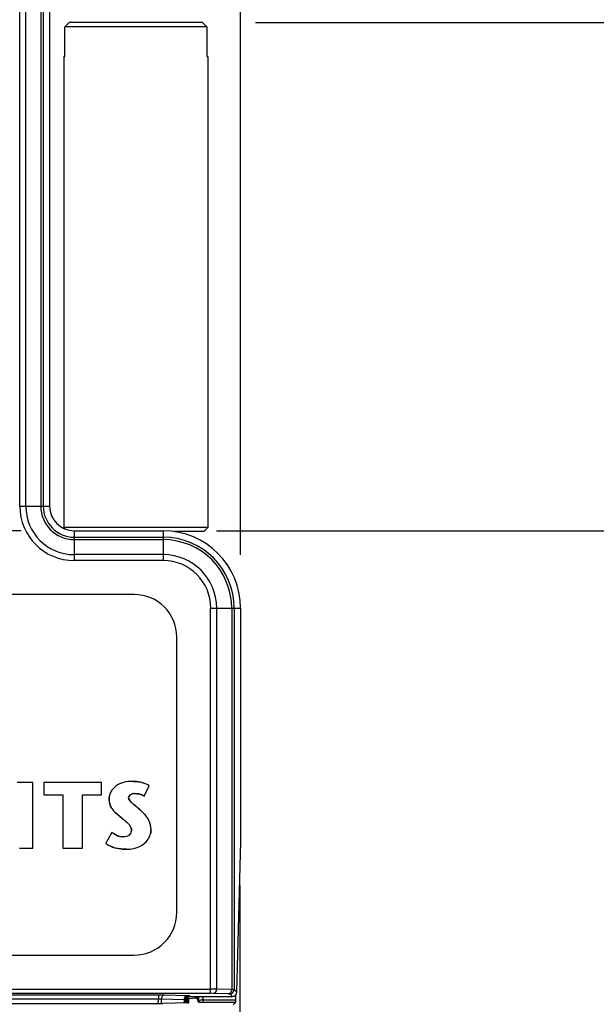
# Model space of a CAD drawing. Header units: inches. Extents: x 0 to 22, y 0 to 17.
# Tile 32 of 36: x 12.2 to 12.9, y 11.8 to 12.9. Entities that reach past the tile are written whole.
import ezdxf

# ---------------------------------------------------------------- set-up
doc = ezdxf.new("R2010")
doc.units = ezdxf.units.IN
doc.header["$LTSCALE"] = 1.21
doc.header["$MEASUREMENT"] = 0
doc.layers.get('0').update_dxf_attribs({"linetype": 'CONTINUOUS'})
doc.layers.add('DIMENSIONS', color=7, linetype='CONTINUOUS')
doc.styles.get("Standard").update_dxf_attribs({"font": 'txt', "width": 0.8})
doc.dimstyles.new('DIMSTYLE_1', dxfattribs={"dimtxt": 0.125, "dimasz": 0.18, "dimexe": 0.125, "dimexo": 0.0625, "dimgap": 0.0625, "dimtad": 0, "dimtih": 1, "dimtoh": 1, "dimzin": 4, "dimdsep": 46, "dimtxsty": 'STANDARD', "dimblk": '_FILLED', "dimblk1": '_FILLED', "dimblk2": '_FILLED', "dimcen": 0.09, "dimadec": 0, "dimazin": 0, "dimtp": 0.001, "dimtm": 0.001, "dimtfac": 1, "dimtofl": 0, "dimtmove": 0, "dimatfit": 3, "dimldrblk": '_FILLED', "dimfxl": 1, "dimtolj": 1, "dimtzin": 4, "dimarcsym": 0})

# ---------------------------------------------------------------- blocks, each defined once
blk = doc.blocks.new('_FILLED')
at = {"color": 0, "linetype": 'BYBLOCK'}
blk.add_solid([(0, 0), (-1, 0.1736), (-1, -0.1736)], dxfattribs=at)
blk = doc.blocks.new('*D7')
at = {"layer": 'DIMENSIONS', "color": 2, "linetype": 'CONTINUOUS'}
for p, q in [((13.242, 11.456), (13.242, 11.816)), ((11.5241, 11.456), (13.367, 11.456)), ((12.4406, 11.3108), (13.367, 11.3108)), ((13.242, 11.3108), (13.242, 10.9049)), ((13.242, 10.9049), (13.3595, 10.9049))]:
    blk.add_line(p, q, dxfattribs=at)
at = {"layer": 'DIMENSIONS', "color": 2, "linetype": 'CONTINUOUS', "xscale": 0.18, "yscale": 0.18, "zscale": 0.18}
for p, rotation in [((13.242, 11.456), 270), ((13.242, 11.3108), 90)]:
    blk.add_blockref('_FILLED', p, dxfattribs=dict(at, rotation=rotation))
at = {"layer": 'DIMENSIONS', "color": 2, "linetype": 'CONTINUOUS', "insert": (13.422, 10.9674), "char_height": 0.125, "width": 0.925, "attachment_point": 1, "line_spacing_factor": 0.9}
blk.add_mtext('.15{\\Ftxt.shx;\\W1.000000;\\H0.125000; }[3.7]', dxfattribs=at)
blk = doc.blocks.new('*D9')
at = {"layer": 'DIMENSIONS', "color": 2, "linetype": 'CONTINUOUS'}
for p, q in [((13.242, 12.9158), (13.242, 13.2758)), ((12.5106, 12.9158), (13.367, 12.9158)), ((12.4645, 12.3169), (13.367, 12.3169)), ((13.242, 12.3169), (13.242, 11.9569))]:
    blk.add_line(p, q, dxfattribs=at)
at = {"layer": 'DIMENSIONS', "color": 2, "linetype": 'CONTINUOUS', "xscale": 0.18, "yscale": 0.18, "zscale": 0.18}
for p, rotation in [((13.242, 12.9158), 270), ((13.242, 12.3169), 90)]:
    blk.add_blockref('_FILLED', p, dxfattribs=dict(at, rotation=rotation))
at = {"layer": 'DIMENSIONS', "color": 2, "linetype": 'CONTINUOUS', "insert": (13.242, 12.6789), "char_height": 0.125, "width": 1.025, "attachment_point": 2, "line_spacing_factor": 0.9}
blk.add_mtext('.60{\\Ftxt.shx;\\W1.000000;\\H0.125000; }[15.2]', dxfattribs=at)
blk = doc.blocks.new('*D10')
at = {"layer": 'DIMENSIONS', "color": 2, "linetype": 'CONTINUOUS'}
for p, q in [((12.2345, 12.3169), (10.3874, 12.3169)), ((10.5124, 12.3169), (10.5124, 12.0164)), ((10.5124, 11.4658), (10.5124, 11.7664)), ((11.268, 11.4658), (10.3874, 11.4658))]:
    blk.add_line(p, q, dxfattribs=at)
at = {"layer": 'DIMENSIONS', "color": 2, "linetype": 'CONTINUOUS', "xscale": 0.18, "yscale": 0.18, "zscale": 0.18}
for p, rotation in [((10.5124, 12.3169), 90), ((10.5124, 11.4658), 270)]:
    blk.add_blockref('_FILLED', p, dxfattribs=dict(at, rotation=rotation))
at = {"layer": 'DIMENSIONS', "color": 2, "linetype": 'CONTINUOUS', "insert": (10.5124, 11.9539), "char_height": 0.125, "width": 1.025, "attachment_point": 2, "line_spacing_factor": 0.9}
blk.add_mtext('.85{\\Ftxt.shx;\\W1.000000;\\H0.125000; }[21.6]', dxfattribs=at)
blk = doc.blocks.new('*D11')
at = {"layer": 'DIMENSIONS', "color": 2, "linetype": 'CONTINUOUS'}
for p, q in [((11.2624, 12.2883), (11.2624, 14.9435)), ((12.493, 12.2883), (12.493, 14.9435)), ((11.2624, 14.8185), (10.8853, 14.8185)), ((12.493, 14.8185), (12.853, 14.8185))]:
    blk.add_line(p, q, dxfattribs=at)
at = {"layer": 'DIMENSIONS', "color": 2, "linetype": 'CONTINUOUS', "xscale": 0.18, "yscale": 0.18, "zscale": 0.18}
blk.add_blockref('_FILLED', (11.2624, 14.8185), dxfattribs=at)
at = {"layer": 'DIMENSIONS', "color": 2, "linetype": 'CONTINUOUS', "xscale": 0.18, "yscale": 0.18, "zscale": 0.18, "rotation": 180}
blk.add_blockref('_FILLED', (12.493, 14.8185), dxfattribs=at)
at = {"layer": 'DIMENSIONS', "color": 2, "linetype": 'CONTINUOUS', "insert": (10.8228, 14.881), "char_height": 0.125, "width": 1.325, "attachment_point": 3, "line_spacing_factor": 0.9}
blk.add_mtext('(1.23{\\Ftxt.shx;\\W1.000000;\\H0.125000; }[31.3])', dxfattribs=at)

msp = doc.modelspace()

# ---------------------------------------------------------------- linework, layer by layer
at = {"color": 7, "linetype": 'CONTINUOUS'}
for p, q in [((12.2328, 12.3458), (12.2328, 13.9079)), ((12.2399, 12.3458), (12.2399, 13.9079)), ((12.2576, 13.9079), (12.2576, 12.3458)), ((12.2605, 13.9079), (12.2605, 12.3458)), ((12.268, 13.9079), (12.268, 12.3458)), ((12.2912, 12.9158), (12.2861, 12.9108)), ((12.4481, 12.9158), (12.2912, 12.9158)), ((12.4532, 12.9108), (12.4481, 12.9158)), ((12.4532, 12.9108), (12.2861, 12.9108)), ((12.2861, 12.8758), (12.2861, 12.9108)), ((12.4532, 12.9108), (12.4532, 12.8758)), ((12.2846, 12.8758), (12.2861, 12.8758)), ((12.2846, 12.8758), (12.2846, 12.3208)), ((12.4532, 12.8758), (12.4546, 12.8758)), ((12.4546, 12.8758), (12.4546, 12.3208)), ((12.2328, 12.3458), (12.268, 12.3458)), ((12.4546, 12.3208), (12.2846, 12.3208)), ((12.2867, 12.3188), (12.2846, 12.3208)), ((12.297, 12.3169), (12.402, 12.3169)), ((12.297, 12.3169), (12.297, 12.2817)), ((12.402, 12.3169), (12.402, 12.2817)), ((12.4496, 12.3158), (12.4157, 12.3158)), ((12.4496, 12.3158), (12.4546, 12.3208)), ((12.297, 12.3094), (12.402, 12.3094)), ((12.297, 12.3065), (12.402, 12.3065)), ((12.402, 12.2888), (12.297, 12.2888)), ((12.402, 12.2817), (12.297, 12.2817)), ((12.3678, 12.2417), (11.3876, 12.2417)), ((12.4578, 12.2258), (12.493, 12.2258)), ((12.4578, 11.7718), (12.4578, 12.2258)), ((12.4649, 11.7767), (12.4649, 12.2258)), ((12.4826, 12.2258), (12.4826, 11.7763)), ((12.4855, 12.2258), (12.4855, 11.7762)), ((12.493, 12.2258), (12.493, 11.9431)), ((12.4178, 11.8668), (12.4178, 12.1917)), ((12.2482, 12.0202), (12.2298, 12.0202)), ((12.2482, 11.9429), (12.2482, 12.0202)), ((12.3292, 12.0202), (12.2612, 12.0202)), ((12.2612, 12.0202), (12.2612, 12.0058)), ((12.3292, 12.0058), (12.3292, 12.0202)), ((12.3793, 12.0042), (12.3853, 12.0164)), ((12.2612, 12.0058), (12.2836, 12.0058)), ((12.2836, 12.0058), (12.2836, 11.9429)), ((12.3069, 12.0058), (12.3292, 12.0058)), ((12.3069, 11.9429), (12.3069, 12.0058)), ((12.3414, 11.9614), (12.3343, 11.9486)), ((12.2326, 11.9429), (12.2482, 11.9429)), ((12.2836, 11.9429), (12.3069, 11.9429)), ((12.4887, 11.773), (12.4929, 11.936)), ((12.492, 11.899), (12.492, 11.5295)), ((11.3876, 11.8168), (12.3678, 11.8168)), ((11.2976, 11.7768), (12.4578, 11.7768)), ((11.2976, 11.7718), (12.4578, 11.7718)), ((12.3962, 11.7697), (11.3592, 11.7697)), ((12.3962, 11.7697), (12.3962, 11.7647)), ((12.4032, 11.7696), (12.3962, 11.7697)), ((12.4299, 11.7689), (12.4032, 11.7696)), ((12.4293, 11.7662), (12.4294, 11.7605)), ((12.4328, 11.7688), (12.4299, 11.7689)), ((12.4302, 11.7605), (12.4302, 11.7671)), ((12.4309, 11.7675), (12.4326, 11.7681)), ((12.4313, 11.7605), (12.4312, 11.7677)), ((12.4332, 11.7681), (12.4328, 11.7688)), ((12.4408, 11.766), (12.433, 11.7654)), ((12.4332, 11.7681), (12.4835, 11.7681)), ((12.4395, 11.7662), (12.4395, 11.7681)), ((12.4405, 11.7662), (12.4405, 11.7681)), ((12.4412, 11.7681), (12.4418, 11.7664)), ((12.4434, 11.7615), (12.4418, 11.7662)), ((12.4433, 11.7681), (12.4434, 11.7615)), ((12.4484, 11.7681), (12.4484, 11.7641)), ((12.4649, 11.7767), (12.4578, 11.7768)), ((12.4613, 11.7717), (12.4578, 11.7718)), ((12.479, 11.7713), (12.4613, 11.7717)), ((12.4826, 11.7763), (12.4649, 11.7767)), ((12.479, 11.7713), (12.4805, 11.7712)), ((12.4805, 11.7712), (12.4835, 11.7681)), ((12.4826, 11.7763), (12.4855, 11.7762)), ((12.4855, 11.7762), (12.4887, 11.773)), ((12.4875, 11.7641), (12.4876, 11.7702)), ((11.3576, 11.7596), (12.3978, 11.7596)), ((12.3962, 11.7647), (11.3592, 11.7647)), ((12.3961, 11.7596), (12.3962, 11.7647)), ((12.3997, 11.7647), (12.3962, 11.7647)), ((12.4264, 11.764), (12.3997, 11.7647)), ((12.3997, 11.7596), (12.3997, 11.7647)), ((12.4305, 11.7604), (12.4013, 11.7596)), ((12.4264, 11.764), (12.4263, 11.7603)), ((12.4278, 11.7638), (12.4264, 11.764)), ((12.4278, 11.7638), (12.4282, 11.7632)), ((12.4278, 11.7638), (12.4278, 11.7604)), ((12.4282, 11.7612), (12.4282, 11.7632)), ((12.4282, 11.7611), (12.4282, 11.7604)), ((12.4283, 11.7634), (12.4283, 11.764)), ((12.432, 11.7605), (12.432, 11.7653)), ((12.4436, 11.7614), (12.4485, 11.7612)), ((12.4484, 11.7641), (12.4875, 11.7641)), ((12.4484, 11.7641), (12.4485, 11.7612)), ((12.4485, 11.7612), (12.4873, 11.7612)), ((12.4873, 11.7612), (12.4842, 11.758))]:
    msp.add_line(p, q, dxfattribs=at)
at = {"color": 40, "linetype": 'CONTINUOUS'}
for p, q in [((12.3601, 12.0213), (12.3651, 12.0216)), ((12.3613, 12.0036), (12.3611, 12.0023)), ((12.3616, 12.0042), (12.3613, 12.0036)), ((12.3624, 12.0053), (12.3616, 12.0042)), ((12.3616, 12.0001), (12.3631, 11.998)), ((12.3675, 12.0071), (12.3658, 12.0069)), ((12.3722, 12.0067), (12.3679, 12.0071)), ((12.364, 11.9971), (12.3651, 11.9961)), ((12.3697, 11.9922), (12.3708, 11.9913)), ((12.3722, 11.9901), (12.3751, 11.9875)), ((12.3508, 11.9801), (12.3454, 11.9848)), ((12.353, 11.9783), (12.3508, 11.9801)), ((12.3644, 11.9641), (12.364, 11.9663)), ((12.3642, 11.9624), (12.3644, 11.9641))]:
    msp.add_line(p, q, dxfattribs=at)
at = {"color": 7, "linetype": 'CONTINUOUS'}
for centre, radius, start, end in [((12.297, 12.3458), 0.0641, 180, 270), ((12.297, 12.3458), 0.0571, 180, 270), ((12.297, 12.3458), 0.0394, 180, 270), ((12.297, 12.3458), 0.0365, 180, 270), ((12.297, 12.3458), 0.029, 180, 270), ((12.402, 12.2258), 0.091, 0, 90), ((12.402, 12.2258), 0.0835, 0, 90), ((12.402, 12.2258), 0.0806, 360, 90), ((12.402, 12.2258), 0.0629, 360, 90), ((12.402, 12.2258), 0.0559, 0, 90), ((12.3678, 12.1917), 0.05, 0, 90), ((12.3678, 11.8668), 0.05, 270, 360), ((12.4333, 11.7627), 0.00546, 91.1655, 96.6944), ((12.4805, 11.7762), 0.005, 270.0439, 359.9561), ((12.4378, 11.7627), 0.00954, 175.9802, 177.5288)]:
    msp.add_arc(centre, radius, start, end, dxfattribs=at)
at = {"color": 40, "linetype": 'CONTINUOUS'}
for centre, radius, start, end in [((12.3646, 11.9739), 0.0477, 77.5831, 80.114), ((12.3653, 11.9772), 0.0444, 76.8395, 77.5605), ((12.3659, 11.9799), 0.0415, 74.2983, 76.8589), ((12.3666, 11.9823), 0.0391, 73.6952, 74.2776), ((12.3673, 11.9847), 0.0366, 70.4617, 73.7241), ((12.3572, 12.0008), 0.0193, 180.0199, 184.5281), ((12.3579, 12.0008), 0.02, 184.5129, 186.5666), ((12.3584, 12.0009), 0.0204, 186.5692, 189.4595), ((12.3659, 12.0018), 0.00495, 126.4849, 135.1929), ((12.3752, 12.009), 0.0163, 222.2915, 224.155), ((12.3673, 11.9982), 0.00883, 99.5112, 103.4535), ((12.3679, 11.9906), 0.0165, 89.979, 91.6385), ((12.3683, 11.9833), 0.0238, 77.4358, 80.6706), ((12.3686, 11.9847), 0.0223, 74.0444, 77.4379), ((12.369, 11.9861), 0.0209, 70.5296, 74.0455), ((12.3695, 11.9874), 0.0195, 66.8732, 70.5302), ((12.37, 11.9887), 0.0181, 62.9445, 66.8747), ((12.3706, 11.9898), 0.0169, 58.8369, 62.9441), ((12.3588, 12.001), 0.0208, 189.4564, 191.5395), ((12.3591, 12.001), 0.0211, 191.5435, 195.6398), ((12.3785, 12.0121), 0.0209, 224.1732, 226.1086), ((12.4678, 12.1133), 0.1558, 229.7133, 229.8855), ((12.4901, 12.1398), 0.1905, 229.8903, 230.155), ((12.6422, 12.3224), 0.4281, 230.1917, 230.4744), ((12.2483, 11.8435), 0.192, 49.7896, 50.3531), ((12.3523, 11.9572), 0.0376, 38.1132, 39.9938), ((12.3621, 11.9646), 0.0254, 13.1646, 18.5394), ((12.3612, 11.9644), 0.0263, 11.0892, 13.1853), ((12.3607, 11.9643), 0.0268, 7.2068, 11.0848), ((12.3604, 11.9643), 0.0271, 5.2205, 7.2119), ((12.3604, 11.9643), 0.0271, 0.0053, 5.2232), ((12.3775, 12.0087), 0.0595, 232.5999, 233.6483), ((12.3654, 11.9922), 0.0391, 233.6329, 235.5312), ((12.3603, 11.9848), 0.0301, 235.5607, 237.3384), ((12.3589, 11.9826), 0.0274, 237.3637, 238.3503), ((12.3584, 11.9817), 0.0264, 238.335, 241.6274), ((12.3547, 11.9729), 0.0169, 269.9904, 271.9029), ((12.3544, 11.9768), 0.0347, 247.1766, 251.6935), ((12.3558, 11.9812), 0.0394, 251.6917, 255.8731), ((12.3571, 11.9861), 0.0444, 255.8696, 259.729), ((12.3586, 11.9812), 0.0397, 270.0031, 277.6026)]:
    msp.add_arc(centre, radius, start, end, dxfattribs=at)
at = {"color": 7, "linetype": 'CONTINUOUS'}
for centre, major_axis, ratio, start_param, end_param in [((12.4927, 11.9431), (0, 0.01), 0.026186, -2.356194, -1.570796), ((12.4218, 11.7662), (0.02, 0), 0.026186, -0.321726, 0.008727), ((12.4837, 11.773), (0.00467, 0.00186), 0.964575, -1.962981, -0.39287), ((12.3978, 11.7597), (0.005, 0), 0.026201, -1.57048, -0.785209), ((12.427, 11.7605), (0.005, 0), 0.026199, -0.785144, 0), ((12.452, 11.7653), (0.02, 0), 0.026186, 2.819866, 3.141593), ((12.4484, 11.7615), (0.005, 0), 0.038026, -3.12891, -2.883975), ((12.4873, 11.7712), (0, 0.01), 0.026186, -3.115413, -2.356194)]:
    msp.add_ellipse(centre, major_axis=major_axis, ratio=ratio, start_param=start_param, end_param=end_param, dxfattribs=at)
for points, knots in [([(12.3651, 12.0216), (12.3584, 12.0216), (12.3454, 12.0188), (12.338, 12.0065), (12.338, 12.0008)], [0, 0, 0, 0, 0.53788, 1, 1, 1, 1]), ([(12.3853, 12.0164), (12.3813, 12.0189), (12.3744, 12.0209), (12.3674, 12.0216), (12.3651, 12.0216)], [0, 0, 0, 0, 0.669226, 1, 1, 1, 1]), ([(12.338, 12.0008), (12.338, 11.9969), (12.3406, 11.9882), (12.3475, 11.983), (12.3508, 11.9801)], [0, 0, 0, 0, 0.468417, 1, 1, 1, 1]), ([(12.3611, 12.0023), (12.3611, 12.0036), (12.3629, 12.0066), (12.3662, 12.0071), (12.3679, 12.0071)], [0, 0, 0, 0, 0.41392, 1, 1, 1, 1]), ([(12.3751, 11.9875), (12.372, 11.9904), (12.3668, 11.9943), (12.3611, 11.9998), (12.3611, 12.0023)], [0, 0, 0, 0, 0.627937, 1, 1, 1, 1]), ([(12.3875, 11.9643), (12.3875, 11.9681), (12.3856, 11.9774), (12.3789, 11.984), (12.3751, 11.9875)], [0, 0, 0, 0, 0.422331, 1, 1, 1, 1]), ([(12.3508, 11.9801), (12.3551, 11.9764), (12.3618, 11.9727), (12.3644, 11.9656), (12.3644, 11.9641)], [0, 0, 0, 0, 0.78867, 1, 1, 1, 1]), ([(12.3644, 11.9641), (12.3644, 11.9618), (12.3619, 11.9569), (12.357, 11.956), (12.3547, 11.956)], [0, 0, 0, 0, 0.502571, 1, 1, 1, 1]), ([(12.3586, 11.9415), (12.3669, 11.9415), (12.3816, 11.9457), (12.3875, 11.9593), (12.3875, 11.9643)], [0, 0, 0, 0, 0.62146, 1, 1, 1, 1]), ([(12.3547, 11.956), (12.351, 11.956), (12.3461, 11.9579), (12.3423, 11.9608), (12.3414, 11.9614)], [0, 0, 0, 0, 0.771042, 1, 1, 1, 1]), ([(12.3343, 11.9486), (12.3392, 11.9447), (12.3479, 11.942), (12.3564, 11.9415), (12.3586, 11.9415)], [0, 0, 0, 0, 0.73532, 1, 1, 1, 1]), ([(12.4032, 11.7696), (12.403, 11.7696), (12.4025, 11.7696), (12.4019, 11.7693), (12.4013, 11.7688), (12.4005, 11.7679), (12.4, 11.7668), (12.3998, 11.7656), (12.3997, 11.765), (12.3997, 11.7647)], [0, 0, 0, 0, 0.102735, 0.210447, 0.324873, 0.447131, 0.713921, 0.856266, 1, 1, 1, 1]), ([(12.4299, 11.7689), (12.4297, 11.7689), (12.4292, 11.7689), (12.4285, 11.7686), (12.4279, 11.7681), (12.4272, 11.7672), (12.4267, 11.7661), (12.4264, 11.7649), (12.4264, 11.7643), (12.4264, 11.764)], [0, 0, 0, 0, 0.102735, 0.210446, 0.324873, 0.447131, 0.71392, 0.856266, 1, 1, 1, 1]), ([(12.429, 11.767), (12.4288, 11.7668), (12.4285, 11.7663), (12.428, 11.7652), (12.4278, 11.7644), (12.4278, 11.7638)], [0, 0, 0, 0, 0.250611, 0.501853, 1, 1, 1, 1]), ([(12.4283, 11.764), (12.4284, 11.7643), (12.4286, 11.7651), (12.4291, 11.7661), (12.4299, 11.7669), (12.4305, 11.7674), (12.4309, 11.7675)], [0, 0, 0, 0, 0.251957, 0.499331, 0.748096, 1, 1, 1, 1]), ([(12.4328, 11.7688), (12.4325, 11.7688), (12.4317, 11.7687), (12.4307, 11.7683), (12.4298, 11.7678), (12.4292, 11.7673), (12.429, 11.767)], [0, 0, 0, 0, 0.248901, 0.499678, 0.750069, 1, 1, 1, 1]), ([(12.4613, 11.7717), (12.4616, 11.7717), (12.462, 11.7718), (12.4627, 11.7721), (12.4633, 11.7726), (12.4641, 11.7735), (12.4646, 11.7746), (12.4648, 11.7758), (12.4649, 11.7764), (12.4649, 11.7767)], [0, 0, 0, 0, 0.102667, 0.210343, 0.324772, 0.447068, 0.71396, 0.856322, 1, 1, 1, 1]), ([(12.479, 11.7713), (12.4793, 11.7713), (12.4797, 11.7713), (12.4804, 11.7717), (12.481, 11.7721), (12.4817, 11.773), (12.4822, 11.7741), (12.4825, 11.7753), (12.4826, 11.7759), (12.4826, 11.7763)], [0, 0, 0, 0, 0.102947, 0.210537, 0.32486, 0.447109, 0.713643, 0.855893, 1, 1, 1, 1]), ([(12.4484, 11.7641), (12.4479, 11.7641), (12.4468, 11.764), (12.4454, 11.7634), (12.4442, 11.7626), (12.4437, 11.7618), (12.4436, 11.7614)], [0, 0, 0, 0, 0.279107, 0.544507, 0.785334, 1, 1, 1, 1])]:
    msp.add_open_spline(points, degree=3, knots=knots, dxfattribs=at)
at = {"color": 40, "linetype": 'CONTINUOUS'}
for points, knots in [([(12.3651, 12.0216), (12.3674, 12.0216), (12.3699, 12.0213), (12.3725, 12.0209), (12.3727, 12.0209)], [0, 0, 0, 0, 0.902817, 1, 1, 1, 1]), ([(12.3586, 11.9415), (12.3564, 11.9415), (12.3532, 11.9417), (12.3501, 11.9422), (12.3491, 11.9423)], [0, 0, 0, 0, 0.71155, 1, 1, 1, 1])]:
    msp.add_open_spline(points, degree=3, knots=knots, dxfattribs=at)
for points in [[(12.338, 12.0008), (12.338, 12.0021), (12.3382, 12.0034), (12.3385, 12.0046)], [(12.3611, 12.0023), (12.3611, 12.0015), (12.3613, 12.0008), (12.3616, 12.0001)], [(12.3412, 11.9898), (12.3401, 11.9915), (12.3393, 11.9934), (12.3387, 11.9953)], [(12.3751, 11.9875), (12.3772, 11.9856), (12.3793, 11.9836), (12.3811, 11.9814)], [(12.3875, 11.9643), (12.3875, 11.9629), (12.3873, 11.9615), (12.387, 11.9601)], [(12.3458, 11.9585), (12.3472, 11.9577), (12.3488, 11.9571), (12.3503, 11.9566)]]:
    msp.add_open_spline(points, degree=3, dxfattribs=at)
at = {"color": 7, "linetype": 'CONTINUOUS'}
msp.add_open_spline([(12.3679, 12.0071), (12.3719, 12.0071), (12.376, 12.0062), (12.3793, 12.0042)], degree=3, dxfattribs=at)

# ---------------------------------------------------------------- dimensions: what is measured, and where the dimension line sits
at = {"layer": 'DIMENSIONS', "color": 2, "linetype": 'CONTINUOUS'}
dim = msp.add_linear_dim(base=(12.493, 14.8185), p1=(11.2624, 12.2258), p2=(12.493, 12.2258), text='(<>)', dimstyle='DIMSTYLE_1', dxfattribs=at)
dim.commit()
dim.dimension.update_dxf_attribs({"geometry": '*D11', "text_midpoint": (10.1603, 14.8185), "dimtype": 160})
for base, p1, p2, angle, picture, middle in [((13.242, 12.3169), (12.4481, 12.9158), (12.402, 12.3169), 270, '*D9', (13.242, 12.6164)), ((10.5124, 11.4658), (12.297, 12.3169), (11.3305, 11.4658), 270, '*D10', (10.5124, 11.8914)), ((13.242, 11.456), (12.3781, 11.3108), (11.4616, 11.456), 90, '*D7', (13.8845, 10.9049))]:
    dim = msp.add_linear_dim(base=base, p1=p1, p2=p2, angle=angle, dimstyle='DIMSTYLE_1', dxfattribs=at)
    dim.commit()
    dim.dimension.update_dxf_attribs({"geometry": picture, "text_midpoint": middle, "dimtype": 160})

doc.saveas('drawing.dxf')
